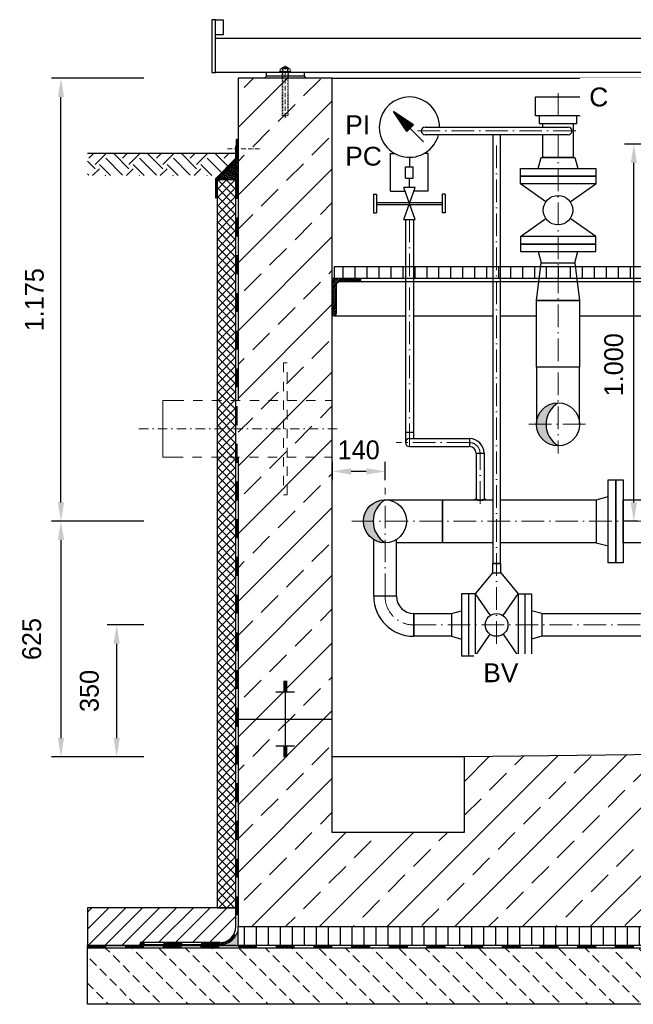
# Model space of a CAD drawing. Header units: millimetres. Extents: x 3814 to 923545, y -36595 to -4911.
# Tile 4 of 54: x 5736 to 7365, y -29509 to -26898. Entities that reach past the tile are written whole.
import ezdxf

# ---------------------------------------------------------------- set-up
doc = ezdxf.new("R2010")
doc.units = ezdxf.units.MM
for name, pattern in [('ACAD_ISO10W100', [18, 12, -3, 0, -3]), ('JIS_02_1.0', [2, 1, -1]), ('STRICHPUNKT2', [0.5, 0.25, -0.125, 0, -0.125]), ('VERDECKT2', [0.1875, 0.125, -0.0625])]:
    doc.linetypes.add(name, pattern=pattern)
for name, color, linetype, lineweight in [('Bemaßung', 7, 'Continuous', 9), ('Beschriftung', 7, 'Continuous', 9), ('P-DABDICHTUNG', 7, 'Continuous', 18), ('P-ES-MD', 1, 'VERDECKT2', 18)]:
    doc.layers.add(name, color=color, linetype=linetype, lineweight=lineweight)
doc.layers.add('P-MU050ENTL', color=7, linetype='Continuous')
doc.layers.add('P-MU150AUSL', color=7, linetype='Continuous')
doc.styles.add('LBB3.5M1000', font='isocp.shx', dxfattribs={"height": 3.5})
doc.dimstyles.new('DIN', dxfattribs={"dimtxt": 2.5, "dimasz": 2.5, "dimexe": 1.25, "dimexo": 0.625, "dimtad": 1, "dimtih": 1, "dimdec": 4, "dimdsep": 46, "dimlunit": 6, "dimtxsty": 'Standard', "dimcen": 2.5, "dimadec": 0, "dimazin": 0, "dimtfac": 1, "dimtdec": 4, "dimtmove": 0, "dimatfit": 3, "dimfxl": 0, "dimtvp": 1, "dimtolj": 1, "dimtzin": 0, "dimarcsym": 0})

# ---------------------------------------------------------------- blocks, each defined once
blk = doc.blocks.new('*D11')
at = {"layer": 'Bemaßung', "color": 0, "lineweight": -2, "transparency": 16777216}
for p, q in [((6566.1, -28119.4), (6566.1, -28070.9)), ((6706.1, -28119.4), (6706.1, -28070.9)), ((6656.1, -28095.9), (6616.1, -28095.9))]:
    blk.add_line(p, q, dxfattribs=at)
at = {"layer": 'Bemaßung', "color": 0, "transparency": 16777216}
for points in [[(6616.1, -28087.6), (6616.1, -28104.3), (6566.1, -28095.9)], [(6656.1, -28087.6), (6656.1, -28104.3), (6706.1, -28095.9)]]:
    blk.add_solid(points, dxfattribs=at)
at = {"layer": 'DEFPOINTS', "color": 0, "transparency": 16777216}
for p in [(6566.1, -28095.9), (6566.1, -28139.4), (6706.1, -28139.4)]:
    blk.add_point(p, dxfattribs=at)
at = {"layer": 'Bemaßung', "color": 0, "transparency": 16777216, "insert": (6636.1, -28039.1), "char_height": 50, "attachment_point": 5}
blk.add_mtext('\\A1;140', dxfattribs=at)
blk = doc.blocks.new('*D12')
at = {"layer": 'Bemaßung', "color": 0, "lineweight": -2, "transparency": 16777216}
for p, q in [((7432.1, -27228.1), (7341.3, -27228.1)), ((7366.3, -28178.1), (7366.3, -27278.1)), ((7377.1, -28228.1), (7341.3, -28228.1))]:
    blk.add_line(p, q, dxfattribs=at)
at = {"layer": 'Bemaßung', "color": 0, "transparency": 16777216}
for points in [[(7357.9, -27278.1), (7374.6, -27278.1), (7366.3, -27228.1)], [(7357.9, -28178.1), (7374.6, -28178.1), (7366.3, -28228.1)]]:
    blk.add_solid(points, dxfattribs=at)
at = {"layer": 'DEFPOINTS', "color": 0, "transparency": 16777216}
for p in [(7366.3, -27228.1), (7452.1, -27228.1), (7397.1, -28228.1)]:
    blk.add_point(p, dxfattribs=at)
at = {"layer": 'Bemaßung', "color": 0, "transparency": 16777216, "insert": (7313.1, -27813.1), "char_height": 50, "attachment_point": 5, "rotation": 90}
blk.add_mtext('\\A1;1.000', dxfattribs=at)
blk = doc.blocks.new('*D14')
at = {"layer": 'Bemaßung', "color": 0, "lineweight": -2, "transparency": 16777216}
for p, q in [((6066.1, -28228.1), (5821, -28228.1)), ((5846, -28278.1), (5846, -28803.1)), ((6066.1, -28853.1), (5821, -28853.1))]:
    blk.add_line(p, q, dxfattribs=at)
at = {"layer": 'Bemaßung', "color": 0, "transparency": 16777216}
for points in [[(5837.6, -28278.1), (5854.3, -28278.1), (5846, -28228.1)], [(5837.6, -28803.1), (5854.3, -28803.1), (5846, -28853.1)]]:
    blk.add_solid(points, dxfattribs=at)
at = {"layer": 'DEFPOINTS', "color": 0, "transparency": 16777216}
for p in [(6566.1, -28228.1), (5846, -28853.1), (6566.1, -28853.1)]:
    blk.add_point(p, dxfattribs=at)
at = {"layer": 'Bemaßung', "color": 0, "transparency": 16777216, "insert": (5768.5, -28540.6), "char_height": 50, "attachment_point": 5, "rotation": 90}
blk.add_mtext('\\A1;625', dxfattribs=at)
blk = doc.blocks.new('*D15')
at = {"layer": 'Bemaßung', "color": 0, "lineweight": -2, "transparency": 16777216}
for p, q in [((6066.1, -28503.1), (5968.8, -28503.1)), ((5993.8, -28803.1), (5993.8, -28553.1)), ((6066.1, -28853.1), (5968.8, -28853.1))]:
    blk.add_line(p, q, dxfattribs=at)
at = {"layer": 'Bemaßung', "color": 0, "transparency": 16777216}
for points in [[(5985.5, -28553.1), (6002.1, -28553.1), (5993.8, -28503.1)], [(5985.5, -28803.1), (6002.1, -28803.1), (5993.8, -28853.1)]]:
    blk.add_solid(points, dxfattribs=at)
at = {"layer": 'DEFPOINTS', "color": 0, "transparency": 16777216}
for p in [(5993.8, -28503.1), (6566.1, -28503.1), (6566.1, -28853.1)]:
    blk.add_point(p, dxfattribs=at)
at = {"layer": 'Bemaßung', "color": 0, "transparency": 16777216, "insert": (5921.4, -28678.1), "char_height": 50, "attachment_point": 5, "rotation": 90}
blk.add_mtext('\\A1;350', dxfattribs=at)
blk = doc.blocks.new('*D17')
at = {"layer": 'Bemaßung', "color": 0, "lineweight": -2, "transparency": 16777216}
for p, q in [((6066.1, -27053.1), (5821, -27053.1)), ((5846, -28178.1), (5846, -27103.1)), ((6066.1, -28228.1), (5821, -28228.1))]:
    blk.add_line(p, q, dxfattribs=at)
at = {"layer": 'Bemaßung', "color": 0, "transparency": 16777216}
for points in [[(5837.6, -27103.1), (5854.3, -27103.1), (5846, -27053.1)], [(5837.6, -28178.1), (5854.3, -28178.1), (5846, -28228.1)]]:
    blk.add_solid(points, dxfattribs=at)
at = {"layer": 'DEFPOINTS', "color": 0, "transparency": 16777216}
for p in [(5846, -27053.1), (6566.1, -27053.1), (6566.1, -28228.1)]:
    blk.add_point(p, dxfattribs=at)
at = {"layer": 'Bemaßung', "color": 0, "transparency": 16777216, "insert": (5775.5, -27640.6), "char_height": 50, "attachment_point": 5, "rotation": 90}
blk.add_mtext('\\A1;1.175', dxfattribs=at)

msp = doc.modelspace()

# ---------------------------------------------------------------- hatches: boundary and pattern name
at = {"lineweight": 0}
h = msp.add_hatch(dxfattribs=at)
h.set_pattern_fill('ANSI33', color=256, scale=20)
h.set_pattern_definition([(45, (8016.07, -28178.08), (-89.8026, 89.8026), []), (45, (8105.88, -28178.08), (-89.8026, 89.8026), [63.5, -31.75])])
h.paths.add_polyline_path([(6316.07279, -27908.08302), (6566.07279, -27908.08302), (6566.07279, -27053.08302), (6316.07279, -27053.08302)])
h.paths.add_polyline_path([(9466.07279, -28091.58302), (9716.07279, -28091.58302), (9716.07279, -27053.08302), (9466.07279, -27053.08302)])
h.paths.add_polyline_path([(9716.07279, -28091.58302), (9466.07279, -28091.58302), (9466.07279, -28823.08302), (6916.07279, -28853.08302), (6916.07279, -29053.08302), (6566.07279, -29053.08302), (6566.07279, -27908.08302), (6316.07279, -27908.08302), (6316.07279, -29303.08302), (9716.07279, -29303.08302)])
h = msp.add_hatch()
h.set_pattern_fill('EARTH', color=256, scale=10, angle=45)
h.set_pattern_definition([(45, (6116.07, -27282.22), (7e-15, 89.803), [63.5, -63.5]), (45, (6099.235, -27265.38), (7e-15, 89.803), [63.5, -63.5]), (45, (6082.4, -27248.545), (7e-15, 89.803), [63.5, -63.5]), (135, (6082.4, -27237.32), (-89.803, 7e-15), [63.5, -63.5]), (135, (6099.235, -27220.48), (-89.803, 7e-15), [63.5, -63.5]), (135, (6116.07, -27203.644), (-89.803, 7e-15), [63.5, -63.5])])
h.paths.add_polyline_path([(6264.70544, -27311.35868), (6311.22784, -27264.83628), (6311.22784, -27253.08302), (5916.07279, -27253.08302), (5916.07279, -27311.35868)])
at = {"lineweight": 5}
h = msp.add_hatch(dxfattribs=at)
h.set_pattern_fill('ANSI36', color=256, angle=90)
h.set_pattern_definition([(135, (6288.0728, -27294.894), (-6.17393, 1.6838), [7.9375, -1.5875, 0, -1.5875])])
h.paths.add_polyline_path([(6316.07279, -27266.89395), (6260.07279, -27322.89395), (6310.07279, -27322.89395), (6316.07279, -27322.89395)])
h = msp.add_hatch(dxfattribs=at)
h.set_pattern_fill('ANSI37', color=256, scale=5)
h.set_pattern_definition([(45, (6285.073, -27570.333), (-11.22532, 11.22532), []), (135, (6285.073, -27570.333), (-11.22532, -11.22532), [])])
h.paths.add_polyline_path([(6310.07279, -27322.89395), (6260.07279, -27322.89395), (6260.07279, -29253.08302), (6310.07279, -29253.08302)])
h = msp.add_hatch()
h.set_pattern_fill('ANSI31', color=256, scale=10, angle=45)
h.set_pattern_definition([(90, (-77669.44, 10766.695), (-31.75, 5e-15), [])])
h.paths.add_polyline_path([(6741.92279, -27583.08302), (6741.92279, -27553.08302), (6571.07279, -27553.08302), (6571.07279, -27583.08302)])
h.paths.add_polyline_path([(6741.92279, -27553.08302), (6741.92279, -27583.08302), (9461.07279, -27583.08302), (9461.07279, -27553.08302)])
at = {"lineweight": 9}
h = msp.add_hatch(dxfattribs=at)
h.set_pattern_fill('ANSI31', color=256)
h.set_pattern_definition([(45, (-77669.4396, 10766.6947), (-2.24506403, 2.24506403), [])])
edge = h.paths.add_edge_path()
edge.add_line((6566.07279, -27683.08302), (6566.07279, -27583.08302))
edge.add_line((6566.07279, -27583.08302), (6641.07279, -27583.08302))
edge.add_line((6641.07279, -27583.08302), (6641.07279, -27588.08302))
edge.add_arc((6636.07279, -27588.08302), 5, -90, 0, ccw=False)
edge.add_line((6636.07279, -27593.08302), (6586.07279, -27593.08302))
edge.add_arc((6586.07279, -27603.08302), 10, 90, 180)
edge.add_line((6576.07279, -27603.08302), (6576.07279, -27678.08302))
edge.add_arc((6571.07279, -27678.08302), 5, -90, 0, ccw=False)
edge.add_line((6571.07279, -27683.08302), (6566.07279, -27683.08302))
h = msp.add_hatch(color=256)
h.dxf.hatch_style = 1
h.paths.add_polyline_path([(7165.07279, -27913.93302, 0.4142135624), (7107.92279, -27971.08302), (7133.43707, -27971.08302, -0.2583101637)])
h.paths.add_polyline_path([(7133.43707, -27971.08302), (7107.92279, -27971.08302, 0.4142135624), (7165.07279, -28028.23302, -0.2583101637)])
h = msp.add_hatch(color=256)
h.dxf.hatch_style = 1
h.paths.add_polyline_path([(6706.07279, -28170.93302, 0.4142135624), (6648.92279, -28228.08302), (6674.43707, -28228.08302, -0.2583101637)])
h.paths.add_polyline_path([(6674.43707, -28228.08302), (6648.92279, -28228.08302, 0.4142135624), (6706.07279, -28285.23302, -0.2583101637)])
h = msp.add_hatch()
h.set_pattern_fill('ANSI31', color=256, scale=10)
h.set_pattern_definition([(45, (9919.073, -29303.083), (-22.45064, 22.45064), [])])
edge = h.paths.add_edge_path()
edge.add_line((6055.69766, -29345.439), (6055.69766, -29353.08302))
edge.add_line((6055.69766, -29353.08302), (5916.07279, -29353.08302))
edge.add_line((5916.07279, -29353.08302), (5916.07279, -29253.08302))
edge.add_line((5916.07279, -29253.08302), (6310.07279, -29253.08302))
edge.add_line((6310.07279, -29253.08302), (6310.07279, -29303.08302))
edge.add_arc((6267.71681, -29303.08302), 42.35598, 270, 360, ccw=False)
edge.add_line((6267.71681, -29345.439), (6055.69766, -29345.439))
at = {"lineweight": 0}
h = msp.add_hatch(dxfattribs=at)
h.set_pattern_fill('AR-CONC', color=256, scale=0.48356)
h.set_pattern_definition([(50, (9798.245, -29328.083), (3.4683817, -0.303444), [0.36267, -3.989368]), (355, (9798.245, -29328.083), (-0.6709456, 3.6372986), [0.290136, -3.1914945]), (100.45144, (9798.534, -29328.1083), (2.797436, 3.3338545), [0.308222, -3.3904412]), (46.1842, (9798.245, -29327.116), (5.16075, -0.8003847), [0.544005, -5.984052]), (96.63564, (9798.675, -29327.1826), (4.519649, 4.710446), [0.462333, -5.085665]), (351.18416, (9798.245, -29327.116), (4.519649, 4.710446), [0.435204, -4.787242]), (21, (9798.7285, -29327.3577), (2.8864024, -1.946903), [0.36267, -3.989368]), (326, (9798.7285, -29327.3577), (1.176575, 3.506534), [0.290136, -3.1914945]), (71.45144, (9798.969, -29327.52), (4.0629775, 1.559631), [0.308222, -3.3904412]), (37.5, (9798.245, -29328.083), (0.05880017, 1.6097408), [0, -3.1528098, 0, -3.2398505, 0, -3.2035835]), (7.5, (9798.245, -29328.083), (1.2720985, 1.9072164), [0, -1.8471984, 0, -3.0802758, 0, -1.2209884]), (327.5, (9797.1666, -29328.083), (2.5813506, -0.1090663), [0, -1.2088994, 0, -3.7717663, 0, -5.0048437]), (317.5, (9796.683, -29328.083), (2.8200537, 0.4840674), [0, -1.5715693, 0, -2.5048397, 0, -3.5541644])])
edge = h.paths.add_edge_path()
edge.add_line((6241.77372, -29353.08302), (6267.71681, -29351.439))
edge.add_arc((6267.71681, -29303.08302), 48.35598, 270, 360)
edge.add_line((6316.07279, -29303.08302), (6316.07279, -29353.08302))
edge.add_line((6316.07279, -29353.08302), (6241.77372, -29353.08302))
h = msp.add_hatch()
h.set_pattern_fill('ANSI31', color=256, scale=10, angle=45)
h.set_pattern_definition([(90, (8016.073, -29328.083), (-31.75, 5e-15), [])])
h.paths.add_polyline_path([(6316.07279, -29303.08302), (9716.07279, -29303.08302), (9716.07279, -29353.08302), (6316.07279, -29353.08302)])
h = msp.add_hatch(dxfattribs=at)
h.set_pattern_fill('BETON_UNBEWEHRT', color=256, scale=200, angle=90, pattern_type=2)
h.set_pattern_definition([(135, (928.2, -29273.73), (-35.35534, -35.35534), [25, -12.5])])
h.paths.add_polyline_path([(5916.07279, -29359.08302), (10116.07279, -29359.08302), (10116.07279, -29509.08302), (5916.07279, -29509.08302)])
at = {"layer": 'P-DABDICHTUNG'}
h = msp.add_hatch(dxfattribs=at)
h.set_pattern_fill('PLAST', scale=6, angle=90, style=0)
h.set_pattern_definition([(90, (-4910.0126, -30652.6505), (-1.5, 9e-17), []), (90, (-4910.2001, -30652.6505), (-1.5, 9e-17), []), (90, (-4910.3876, -30652.6505), (-1.5, 9e-17), [])])
h.paths.add_polyline_path([(6055.69766, -29353.08302), (6055.69766, -29351.439), (6115.20477, -29351.439), (6115.20477, -29353.08302)])

# ---------------------------------------------------------------- linework, layer by layer
for p, q in [((10181.60662, -26948.08302), (6256.07279, -26948.08302)), ((10181.60662, -27038.08302), (6256.07279, -27038.08302)), ((6391.07279, -27048.08302), (6386.07279, -27053.08302)), ((6391.07279, -27048.08302), (6391.07279, -27038.08302)), ((6491.07279, -27048.08302), (6391.07279, -27048.08302)), ((6491.07279, -27038.08302), (6491.07279, -27048.08302)), ((6491.07279, -27048.08302), (6496.07279, -27053.08302)), ((6566.07279, -27053.08302), (9466.07279, -27053.08302)), ((6310.07279, -29303.08302), (6310.07279, -27232.58302)), ((6311.22784, -27253.08302), (5916.07279, -27253.08302)), ((6260.07279, -27322.89395), (6316.07279, -27266.89395)), ((7112.57279, -27293.08302), (7120.62279, -27263.08302)), ((7120.62279, -27263.08302), (7209.52279, -27263.08302)), ((7209.52279, -27263.08302), (7217.57279, -27293.08302)), ((6310.07279, -27322.89395), (6316.07279, -27322.89395)), ((7133.08454, -27380.69125), (7065.07279, -27333.08302)), ((7197.06103, -27380.69125), (7265.07279, -27333.08302)), ((6759.90248, -27428.0813), (6759.90248, -27991.5813)), ((6781.20248, -27428.0813), (6781.20248, -27991.5813)), ((7065.07279, -27473.08302), (7133.08454, -27425.47479)), ((7265.07279, -27473.08302), (7197.06103, -27425.47479)), ((7112.57279, -27513.08302), (7120.62279, -27543.08302)), ((7209.52279, -27543.08302), (7217.57279, -27513.08302)), ((6741.92279, -27593.08302), (6636.07279, -27593.08302)), ((8716.07279, -27593.08302), (6741.92279, -27593.08302)), ((6571.07279, -27683.08302), (6759.24779, -27683.08302)), ((6781.20248, -27683.08302), (6992.07279, -27683.08302)), ((7012.07279, -27683.08302), (7107.92279, -27683.08302)), ((7222.22279, -27683.08302), (7547.07279, -27683.08302)), ((6759.90248, -27991.5813), (6781.20248, -27991.5813)), ((6759.90248, -27991.5813), (6759.90248, -28019.5813)), ((6770.55248, -28008.9313), (6930.07279, -28008.9313)), ((6781.20248, -27991.5813), (6781.20248, -28008.9313)), ((6930.07279, -28008.9313), (6930.07279, -28030.2313)), ((6770.55248, -28030.2313), (6930.07279, -28030.2313)), ((6947.42279, -28047.5813), (6968.72279, -28047.5813)), ((6947.42279, -28047.5813), (6947.42279, -28169.9313)), ((6968.72279, -28047.5813), (6968.72279, -28169.9313)), ((6944.00326, -28170.93302), (6944.00326, -28169.93302)), ((6944.00326, -28169.93302), (6947.42279, -28169.93302)), ((6972.14232, -28169.93302), (6968.72279, -28169.93302)), ((6972.14232, -28170.93302), (6972.14232, -28169.93302)), ((6945.07279, -28420.58302), (6984.93457, -28478.2777)), ((7019.21101, -28478.2777), (7059.07279, -28420.58302)), ((6882.07279, -28472.93302), (6882.07279, -28533.23302)), ((6945.07279, -28585.58302), (6984.93457, -28527.88834)), ((7019.21101, -28527.88834), (7059.07279, -28585.58302)), ((6446.07279, -28653.42974), (6436.07279, -28653.42974)), ((6446.07279, -28656.94965), (6436.07279, -28656.94965)), ((6446.07279, -28660.46955), (6436.07279, -28660.46955)), ((6446.07279, -28663.98946), (6436.07279, -28663.98946)), ((6446.07279, -28667.50936), (6436.07279, -28667.50936)), ((6441.07279, -28653.08302), (6441.07279, -28753.08302)), ((6466.07279, -28681.58898), (6416.07279, -28681.58898)), ((6446.07279, -28671.02927), (6436.07279, -28671.02927)), ((6446.07279, -28674.54917), (6436.07279, -28674.54917)), ((6446.07279, -28678.06907), (6436.07279, -28678.06907)), ((6316.07279, -28753.08302), (6566.07279, -28753.08302)), ((6441.07279, -28753.08302), (6441.07279, -28853.08302)), ((6466.07279, -28824.57706), (6416.07279, -28824.57706)), ((6446.07279, -28828.09697), (6436.07279, -28828.09697)), ((6446.07279, -28831.61687), (6436.07279, -28831.61687)), ((6446.07279, -28835.13678), (6436.07279, -28835.13678)), ((6446.07279, -28838.65668), (6436.07279, -28838.65668)), ((6446.07279, -28842.17659), (6436.07279, -28842.17659)), ((6446.07279, -28845.69649), (6436.07279, -28845.69649)), ((6446.07279, -28849.2164), (6436.07279, -28849.2164)), ((6446.07279, -28852.7363), (6436.07279, -28852.7363)), ((6916.07279, -28853.08302), (6566.07279, -28853.08302)), ((6310.07279, -29253.08302), (5916.07279, -29253.08302)), ((5916.07279, -29253.08302), (5916.07279, -29353.08302)), ((6310.07279, -29303.08302), (6310.07279, -29253.08302)), ((6055.69766, -29345.439), (6055.69766, -29353.08302)), ((6267.71681, -29345.439), (6055.69766, -29345.439)), ((6310.07279, -29353.08302), (5916.07279, -29353.08302)), ((5916.07279, -29359.08302), (5916.07279, -29353.08302)), ((6310.07279, -29353.08302), (5916.07279, -29353.08302)), ((5916.07279, -29353.08302), (6316.07279, -29353.08302)), ((6267.71681, -29351.439), (6055.69766, -29351.439))]:
    msp.add_line(p, q)
at = {"linetype": 'ACAD_ISO10W100', "lineweight": 5}
for p, q in [((6441.07279, -27158.08302), (6441.07279, -27020.02202)), ((6287.98474, -27240.66471), (6375.49581, -27240.66471))]:
    msp.add_line(p, q, dxfattribs=at)
at = {"linetype": 'Continuous', "lineweight": 9}
for p, q in [((6426.07279, -27038.08302), (6426.07279, -27035.08302)), ((6426.07279, -27035.08302), (6456.07279, -27035.08302)), ((6427.67279, -27034.08302), (6427.67279, -27028.08302)), ((6431.13699, -27027.08302), (6451.00859, -27027.08302)), ((6433.07279, -27024.58302), (6449.07279, -27024.58302)), ((6433.07279, -27024.58302), (6433.07279, -27027.08302)), ((6434.29779, -27024.14792), (6434.29779, -27027.08302)), ((6434.60099, -27034.08302), (6434.60099, -27028.08302)), ((6447.54459, -27034.08302), (6447.54459, -27028.08302)), ((6447.84779, -27024.14792), (6447.84779, -27027.08302)), ((6449.07279, -27024.58302), (6449.07279, -27027.08302)), ((6454.47279, -27034.08302), (6454.47279, -27028.08302)), ((6456.07279, -27038.08302), (6456.07279, -27035.08302))]:
    msp.add_line(p, q, dxfattribs=at)
at = {"linetype": 'JIS_02_1.0', "lineweight": 5, "ltscale": 2}
for p, q in [((6432.57279, -27053.08302), (6432.57279, -27035.08302)), ((6433.07279, -27151.58302), (6433.07279, -27024.58302)), ((6434.29779, -27152.01808), (6434.29779, -27027.08302)), ((6447.84779, -27152.01808), (6447.84779, -27027.08302)), ((6449.07279, -27151.58302), (6449.07279, -27024.58302)), ((6449.57279, -27053.08302), (6449.57279, -27035.08302)), ((6433.07279, -27151.58302), (6449.07279, -27151.58302))]:
    msp.add_line(p, q, dxfattribs=at)
at = {"linetype": 'ACAD_ISO10W100', "lineweight": 18, "ltscale": 5}
for p, q in [((7165.07279, -27093.08302), (7165.07279, -27183.08302)), ((6792.07279, -27193.08302), (7212.07279, -27193.08302)), ((7002.07279, -28553.23302), (7002.07279, -27203.08302)), ((7165.07279, -27203.08302), (7165.07279, -28048.23302)), ((6770.55248, -27428.0813), (6770.55248, -28041.50469)), ((7087.92279, -27971.08302), (7242.22279, -27971.08302)), ((6930.07279, -28019.5813), (6735.1043, -28019.5813)), ((6958.07279, -28181.98328), (6958.07279, -28047.5813)), ((6706.07279, -28427.08302), (6706.07279, -28139.40711)), ((6617.39688, -28228.08302), (8461.72279, -28228.08302)), ((6782.07279, -28503.08302), (10160.80752, -28503.08302)), ((6782.07279, -28503.08302), (10318.0675, -28503.08302))]:
    msp.add_line(p, q, dxfattribs=at)
at = {"linetype": 'JIS_02_1.0', "lineweight": 25, "ltscale": 50}
for p, q in [((6313.07279, -27322.89395), (6313.07279, -29303.08302)), ((5916.07279, -29356.08302), (10116.07279, -29356.08302)), ((6267.71681, -29348.439), (6055.69766, -29348.439))]:
    msp.add_line(p, q, dxfattribs=at)
at = {"color": 1}
msp.add_line((7120.62279, -27543.08302), (7209.52279, -27543.08302), dxfattribs=at)
at = {"linetype": 'JIS_02_1.0', "lineweight": 18, "ltscale": 25}
for p, q in [((6146.725, -27908.08302), (6566.07279, -27908.08302)), ((6145.07279, -28058.08302), (6566.07279, -28058.08302))]:
    msp.add_line(p, q, dxfattribs=at)
for points in [[(6246.07279, -27038.08302), (6256.07279, -27038.08302), (6256.07279, -26898.08302), (6246.07279, -26898.08302)], [(6256.07279, -26898.08302), (6276.07279, -26898.08302), (6276.07279, -26938.08302), (6256.07279, -26938.08302)], [(7105.07279, -27103.08302), (7225.07279, -27103.08302), (7225.07279, -27153.08302), (7105.07279, -27153.08302)], [(7115.07279, -27173.08302), (7215.07279, -27173.08302), (7215.07279, -27153.08302), (7115.07279, -27153.08302)], [(6258.11536, -27370.77719), (6258.11536, -27320.77719), (6313.22784, -27265.66471), (6313.22784, -27215.66471), (6311.22784, -27215.66471), (6311.22784, -27264.83628), (6256.11536, -27319.94876), (6256.11536, -27370.77719)], [(7065.07279, -27293.08302), (7265.07279, -27293.08302), (7265.07279, -27313.08302), (7065.07279, -27313.08302)], [(6310.07279, -27322.89395), (6260.07279, -27322.89395), (6260.07279, -29253.08302), (6310.07279, -29253.08302)], [(7065.07279, -27313.08302), (7265.07279, -27313.08302), (7265.07279, -27333.08302), (7065.07279, -27333.08302)], [(7065.07279, -27493.08302), (7265.07279, -27493.08302), (7265.07279, -27473.08302), (7065.07279, -27473.08302)], [(7065.07279, -27513.08302), (7265.07279, -27513.08302), (7265.07279, -27493.08302), (7065.07279, -27493.08302)], [(7209.52279, -27543.08302), (7222.22279, -27643.08302), (7107.92279, -27643.08302), (7120.62279, -27543.08302)], [(7107.92279, -27643.08302), (7222.22279, -27643.08302), (7222.22279, -27819.08302), (7107.92279, -27819.08302)], [(6316.07279, -29303.08302), (9716.07279, -29303.08302), (9716.07279, -29353.08302), (6316.07279, -29353.08302)], [(5916.07279, -29359.08302), (10116.07279, -29359.08302), (10116.07279, -29509.08302), (5916.07279, -29509.08302)]]:
    msp.add_lwpolyline(points, close=True)
for points in [[(9716.07279, -28091.58302), (9716.07279, -27053.08302), (9466.07279, -27053.08302), (9466.07279, -28823.08302), (6916.07279, -28853.08302), (6916.07279, -29053.08302), (6566.07279, -29053.08302), (6566.07279, -28853.08302), (6566.07279, -27053.08302), (6316.07279, -27053.08302), (6316.07279, -27908.08302)], [(7125.07279, -27183.08302), (7125.07279, -27173.08302), (7205.07279, -27173.08302), (7205.07279, -27263.08302), (7125.07279, -27263.08302), (7125.07279, -27203.08302)], [(6741.92279, -27553.08302), (6571.07279, -27553.08302), (6571.07279, -27583.08302), (6741.92279, -27583.08302)], [(6741.92279, -27583.08302), (9461.07279, -27583.08302), (9461.07279, -27553.08302), (6741.92279, -27553.08302)], [(6316.07279, -28058.08302), (6316.07279, -29303.08302), (7166.07279, -29303.08302), (7166.07279, -29303.08302), (9716.07279, -29303.08302), (9716.07279, -28364.58302)], [(6992.07279, -28285.23302), (6858.07279, -28285.23302), (6858.07279, -28170.93302), (6944.00326, -28170.93302)], [(6972.14232, -28170.93302), (6992.07279, -28170.93302)]]:
    msp.add_lwpolyline(points)
msp.add_lwpolyline([(6566.07279, -27683.08302), (6566.07279, -27583.08302), (6641.07279, -27583.08302), (6641.07279, -27588.08302, -0.4142135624), (6636.07279, -27593.08302), (6586.07279, -27593.08302, 0.4142135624), (6576.07279, -27603.08302), (6576.07279, -27678.08302, -0.4142135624), (6571.07279, -27683.08302)], format="xyb", close=True)
msp.add_lwpolyline([(6436.07279, -28158.08302), (6446.07279, -28158.08302), (6446.07279, -27808.08302), (6436.07279, -27808.08302)], close=True, dxfattribs=at)
for centre, radius in [((7165.07279, -27403.08302), 39.04663), ((7002.07279, -28503.08302), 30.15)]:
    msp.add_circle(centre, radius)
at = {"linetype": 'Continuous', "lineweight": 9}
for centre, radius, start, end in [((6441.07279, -27045.16635), 22.08333, 68.76068889, 111.23931111), ((6431.13689, -27033.58302), 6.49999, 57.79575833, 122.20424167), ((6431.13689, -27028.58303), 6.49999, 237.79575833, 302.20424167), ((6441.07279, -27048.52512), 21.4421, 72.43264167, 107.56735833), ((6441.07279, -27013.64092), 21.4421, 252.43264167, 287.56735833), ((6451.00869, -27033.58302), 6.49999, 57.79575833, 122.20424167), ((6451.00869, -27028.58303), 6.49999, 237.79575833, 302.20424167)]:
    msp.add_arc(centre, radius, start, end, dxfattribs=at)
at = {"linetype": 'JIS_02_1.0', "lineweight": 5, "ltscale": 2}
msp.add_arc((6441.07279, -27130.99969), 22.08333, 248.76068889, 291.23931111, dxfattribs=at)
for centre, radius, start, end in [((6770.55248, -28019.5813), 10.65, 90, 270), ((6930.07279, -28047.5813), 38.65, 0, 90), ((6930.07279, -28047.5813), 17.35, 0, 90), ((6958.07279, -28115.54195), 57.15, 255.74806505, 284.25193495), ((6958.07279, -28113.78411), 57.15, 259.26004999, 280.73995001), ((6267.71681, -29303.08302), 42.35598, 270, 0)]:
    msp.add_arc(centre, radius, start, end)
at = {"linetype": 'ACAD_ISO10W100', "lineweight": 18, "ltscale": 5}
for centre, radius, start, end in [((6930.07279, -28047.5813), 28, 360, 90), ((6782.07279, -28427.08302), 76, 180, 270)]:
    msp.add_arc(centre, radius, start, end, dxfattribs=at)
at = {"linetype": 'JIS_02_1.0', "lineweight": 25, "ltscale": 50}
msp.add_arc((6267.71681, -29303.08302), 45.35598, 270, 0, dxfattribs=at)
at = {"layer": 'P-DABDICHTUNG', "color": 7}
for p, q in [((6115.20477, -29351.439), (6115.20477, -29353.08302)), ((6267.71681, -29351.439), (6241.77372, -29353.08302))]:
    msp.add_line(p, q, dxfattribs=at)
msp.add_lwpolyline([(6316.07279, -29303.08302), (6316.07279, -29303.08302, -0.4142135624), (6267.71681, -29351.439)], format="xyb", dxfattribs=at)
at = {"layer": 'P-ES-MD', "color": 7, "linetype": 'Continuous', "ltscale": 300}
for p, q in [((6116.07279, -27908.08302), (6116.07279, -28058.08302)), ((6146.725, -27908.08302), (6116.07279, -27908.08302)), ((6145.07279, -28058.08302), (6116.07279, -28058.08302))]:
    msp.add_line(p, q, dxfattribs=at)
at = {"layer": 'P-ES-MD', "color": 7, "linetype": 'STRICHPUNKT2', "ltscale": 100}
msp.add_line((6052.97346, -27983.08302), (6582.17339, -27983.08302), dxfattribs=at)
at = {"layer": 'P-MU050ENTL', "linetype": 'Continuous', "ltscale": 10}
for p, q in [((6812.07279, -27183.08302), (7192.07279, -27183.08302)), ((7192.07279, -27203.08302), (6812.07279, -27203.08302)), ((7266.07279, -28170.93302), (7298.07279, -28162.58302)), ((7266.07279, -28170.93302), (7266.07279, -28285.23302)), ((6675.92279, -28427.08302), (6675.92279, -28276.633)), ((6736.22279, -28427.08302), (6736.22279, -28276.633)), ((7266.07279, -28285.23302), (7298.07279, -28293.58302)), ((6991.07279, -28364.58302), (6945.07279, -28420.58302)), ((7013.07279, -28364.58302), (7059.07279, -28420.58302)), ((6736.22279, -28427.08302), (6675.92279, -28427.08302)), ((6945.07279, -28420.58302), (6909.07279, -28420.58302)), ((6909.07279, -28420.58302), (6909.07279, -28585.58302)), ((6927.07279, -28420.58302), (6927.07279, -28585.58302)), ((6945.07279, -28420.58302), (6945.07279, -28585.58302)), ((7059.07279, -28420.58302), (7059.07279, -28585.58302)), ((7059.07279, -28420.58302), (7095.07279, -28420.58302)), ((7077.07279, -28420.58302), (7077.07279, -28585.58302)), ((7095.07279, -28420.58302), (7095.07279, -28585.58302)), ((6782.07279, -28472.93302), (6782.07279, -28533.23302)), ((6882.07279, -28472.93302), (6909.07279, -28465.69832)), ((6882.07279, -28472.93302), (6882.07279, -28533.23302)), ((7122.07279, -28472.93302), (7095.07279, -28465.69832)), ((7122.07279, -28472.93302), (7122.07279, -28533.23302)), ((6882.07279, -28533.23302), (6909.07279, -28540.46772)), ((7122.07279, -28533.23302), (7095.07279, -28540.46772)), ((6945.07279, -28585.58302), (6909.07279, -28585.58302)), ((7059.07279, -28585.58302), (7095.07279, -28585.58302))]:
    msp.add_line(p, q, dxfattribs=at)
for points in [[(6992.07279, -28340.58302), (7012.07279, -28340.58302), (7012.07279, -27203.08302), (6992.07279, -27203.08302)], [(7298.07279, -28338.08302), (7298.07279, -28118.08302), (7318.07279, -28118.08302), (7318.07279, -28338.08302)], [(7318.07279, -28338.08302), (7318.07279, -28118.08302), (7338.07279, -28118.08302), (7338.07279, -28338.08302)], [(6991.07279, -28364.58302), (7013.07279, -28364.58302), (7013.07279, -28340.58302), (6991.07279, -28340.58302)]]:
    msp.add_lwpolyline(points, close=True, dxfattribs=at)
for points in [[(7222.22279, -27971.08302), (7222.22279, -27819.08302), (7107.92279, -27819.08302), (7107.92279, -27971.08302)], [(6706.07279, -28170.93302), (6858.07279, -28170.93302), (6858.07279, -28285.23302), (6736.22279, -28285.23302)], [(7012.07279, -28170.93302), (7266.07279, -28170.93302), (7266.07279, -28285.23302), (7012.07279, -28285.23302)], [(7397.07279, -28285.23302), (7338.07279, -28285.23302), (7338.07279, -28170.93302), (7397.07279, -28170.93302)], [(6882.07279, -28533.23302), (6782.07279, -28533.23302), (6782.07279, -28472.93302), (6882.07279, -28472.93302)], [(8495.42279, -28472.93302), (8705.07279, -28472.93302), (8705.07279, -28533.23302), (7122.07279, -28533.23302)], [(7122.07279, -28472.93302), (8461.72279, -28472.93302)]]:
    msp.add_lwpolyline(points, dxfattribs=at)
for centre in [(7165.07279, -27971.08302), (6706.07279, -28228.08302)]:
    msp.add_circle(centre, 57.15, dxfattribs=at)
for centre, radius, start, end in [((6812.07279, -27193.08302), 10, 90, 270), ((7192.07279, -27193.08302), 10, 270, 90), ((7200.87574, -27971.08302), 67.43866, 122.06604367, 237.93395633), ((6741.87574, -28228.08302), 67.43866, 122.06604367, 237.93395633), ((6782.07279, -28427.08302), 106.15, 180, 270), ((6782.07279, -28427.08302), 45.85, 180, 270)]:
    msp.add_arc(centre, radius, start, end, dxfattribs=at)
at = {"layer": 'P-MU150AUSL', "linetype": 'Continuous', "ltscale": 10}
for p, q in [((6781.63208, -27177.1903), (6728.17798, -27141.5543)), ((6808.18248, -27221.5588), (6728.17798, -27141.5543)), ((6763.81398, -27195.0084), (6728.17798, -27141.5543)), ((6772.47868, -27186.3437), (6730.33768, -27144.2027)), ((6773.70058, -27185.1219), (6734.04298, -27145.4643)), ((6771.25678, -27187.5656), (6734.04298, -27150.3518)), ((6774.92238, -27183.9), (6741.37448, -27150.3519)), ((6770.03488, -27188.7875), (6738.93048, -27157.6831)), ((6768.81298, -27190.0094), (6743.81808, -27165.0145)), ((6767.59108, -27191.2313), (6748.70568, -27172.3459)), ((6776.14428, -27182.6781), (6748.70578, -27155.2395)), ((6771.25678, -27187.5656), (6749.13538, -27165.4442)), ((6774.92238, -27183.9), (6751.87818, -27160.8557)), ((6766.36918, -27192.4532), (6753.59328, -27179.6773)), ((6777.36618, -27181.4562), (6756.03668, -27160.1268)), ((6778.58808, -27180.2343), (6763.36798, -27165.0143)), ((6778.58808, -27180.2343), (6763.36798, -27165.0143)), ((6763.81398, -27195.0084), (6781.63208, -27177.1903)), ((6779.80998, -27179.0125), (6770.69928, -27169.9018)), ((6781.03178, -27177.7906), (6778.03058, -27174.7893)), ((6765.14728, -27193.6751), (6758.48078, -27187.0086)), ((6720.55248, -27353.0813), (6720.55248, -27253.0813)), ((6720.55248, -27253.0813), (6731.82268, -27253.0813)), ((6820.55248, -27253.0813), (6809.28228, -27253.0813)), ((6820.55248, -27353.0813), (6820.55248, -27253.0813)), ((6770.55248, -27263.0813), (6770.55248, -27288.0813)), ((6760.55248, -27288.0813), (6780.55248, -27288.0813)), ((6760.55248, -27318.0813), (6760.55248, -27288.0813)), ((6780.55248, -27318.0813), (6780.55248, -27288.0813)), ((6760.55248, -27318.0813), (6780.55248, -27318.0813)), ((6770.55248, -27343.0813), (6770.55248, -27318.0813)), ((6675.55248, -27360.5813), (6683.55248, -27360.5813)), ((6675.55248, -27360.5813), (6675.55248, -27410.5813)), ((6683.55248, -27360.5813), (6683.55248, -27410.5813)), ((6720.55248, -27353.0813), (6759.08188, -27353.0813)), ((6785.55248, -27428.0813), (6755.55238, -27343.0813)), ((6785.55248, -27343.0813), (6755.55248, -27343.0813)), ((6755.55248, -27428.0813), (6785.55298, -27343.0813)), ((6820.55248, -27353.0813), (6782.02308, -27353.0813)), ((6857.55248, -27360.5813), (6857.55248, -27410.5813)), ((6865.55248, -27360.5813), (6857.55248, -27360.5813)), ((6865.55248, -27360.5813), (6865.55248, -27410.5813)), ((6683.55248, -27382.5813), (6769.49358, -27382.5813)), ((6683.55248, -27388.5813), (6769.49388, -27388.5813)), ((6771.61128, -27388.5813), (6857.55248, -27388.5813)), ((6771.61158, -27382.5813), (6857.55248, -27382.5813)), ((6675.55248, -27410.5813), (6683.55248, -27410.5813)), ((6865.55248, -27410.5813), (6857.55248, -27410.5813)), ((6755.55248, -27428.0813), (6785.55248, -27428.0813))]:
    msp.add_line(p, q, dxfattribs=at)
for start, end in [(89.62431389, 345.52121552), (359.99876811, 89.62428056)]:
    msp.add_arc((6770.55248, -27183.0813), 80, start, end, dxfattribs=at)

# ---------------------------------------------------------------- texts
at = {"layer": 'Beschriftung', "insert": (6600.37287, -27151.67697), "char_height": 50, "width": 118.0992725, "attachment_point": 1, "style": 'LBB3.5M1000'}
msp.add_mtext('{\\fArial|b0|i0|c0|p34;PI\\PPC}', dxfattribs=at)

# ---------------------------------------------------------------- dimensions: what is measured, and where the dimension line sits
at = {"layer": 'Bemaßung', "color": 0}
for base, p1, p2, override, picture, middle in [((5845.98274, -27053.08302), (6566.07279, -28228.08302), (6566.07279, -27053.08302), {"dimscale": 20, "dimexo": 25, "dimgap": 1, "dimsah": 1, "dimtmove": 2}, '*D17', (5775.46003, -27640.58302)), ((7366.26871, -27228.08302), (7397.07279, -28228.08302), (7452.07279, -27228.08302), {"dimscale": 20, "dimexo": 1, "dimgap": 0, "dimsah": 1, "dimtmove": 2}, '*D12', (7313.05329, -27813.05134)), ((5845.98274, -28853.08302), (6566.07279, -28228.08302), (6566.07279, -28853.08302), {"dimscale": 20, "dimexo": 25, "dimgap": 1, "dimsah": 1, "dimtmove": 2}, '*D14', (5768.48952, -28540.58302)), ((5993.81496, -28503.08302), (6566.07279, -28853.08302), (6566.07279, -28503.08302), {"dimscale": 20, "dimexo": 25, "dimgap": 1, "dimsah": 1, "dimtmove": 2}, '*D15', (5921.43672, -28678.08302))]:
    dim = msp.add_linear_dim(base=base, p1=p1, p2=p2, angle=90, dimstyle='DIN', override=override, dxfattribs=at)
    dim.commit()
    dim.dimension.update_dxf_attribs({"geometry": picture, "text_midpoint": middle, "dimtype": 160})
dim = msp.add_linear_dim(base=(6566.07279, -28095.94468), p1=(6706.07279, -28139.40711), p2=(6566.07279, -28139.40711), dimstyle='DIN', override={"dimscale": 20, "dimexo": 1, "dimgap": 1, "dimsah": 1, "dimtmove": 2}, dxfattribs=at)
dim.commit()
dim.dimension.update_dxf_attribs({"geometry": '*D11', "text_midpoint": (6636.07279, -28039.06906), "dimtype": 160})

# ---------------------------------------------------------------- next in the draw order: texts
at = {"layer": 'Beschriftung', "char_height": 50, "width": 1235.8101064, "attachment_point": 1, "style": 'LBB3.5M1000', "bg_fill": 2}
for s, insert in [('{\\fArial|b0|i0|c0|p34;C}', (7247.91663, -27078.07334)), ('{\\fArial|b0|i0|c0|p34;BV}', (6966.62476, -28604.90879))]:
    msp.add_mtext(s, dxfattribs=dict(at, insert=insert))

doc.saveas('drawing.dxf')
